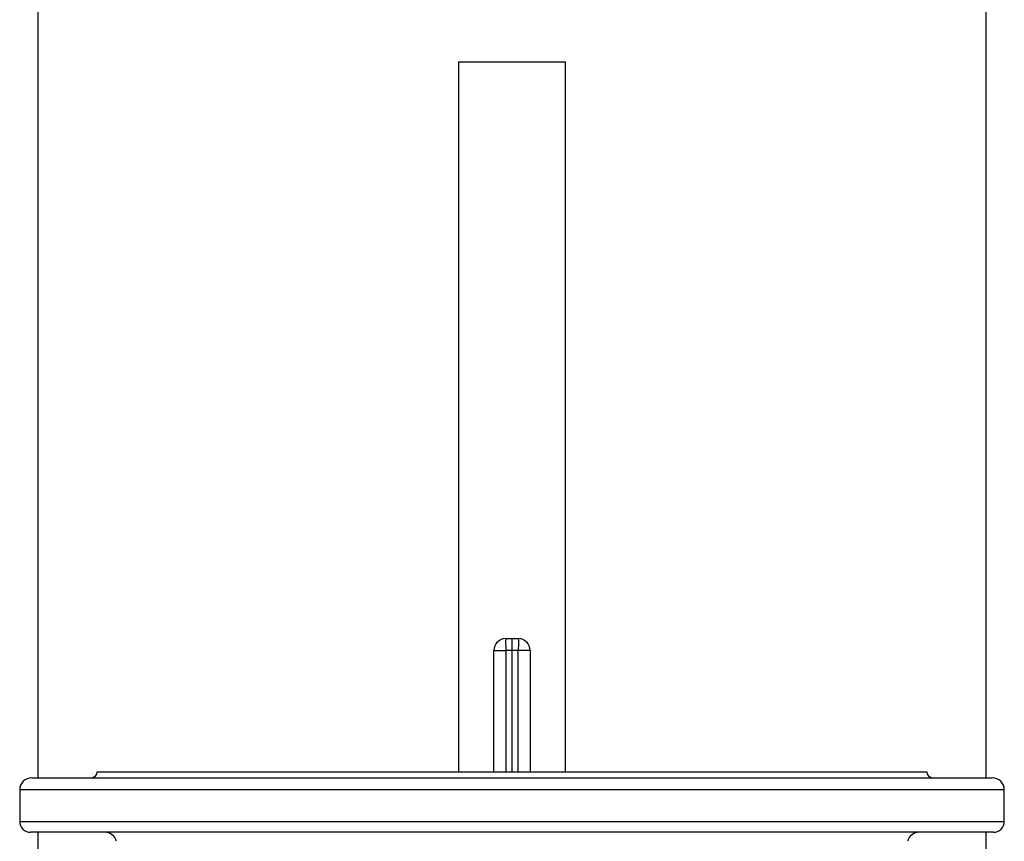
# Model space of a CAD drawing. Header units: millimetres. Extents: x 6154 to 13892, y 1323 to 18697.
# Tile 4 of 9: x 7410 to 11475, y 6661 to 10051. Entities that reach past the tile are written whole.
import ezdxf

# ---------------------------------------------------------------- set-up
doc = ezdxf.new("R2010")
doc.units = ezdxf.units.MM
doc.header["$LTSCALE"] = 5

msp = doc.modelspace()

# ---------------------------------------------------------------- linework, layer by layer
at = {"color": 7, "linetype": 'Continuous', "lineweight": 25}
for p, q in [((7484.7, 13462.5), (7484.7, 6923.1)), ((11399.7, 6923.1), (11399.7, 13462.5)), ((9222, 9877.2), (9222, 6948.1)), ((9222, 9877.2), (9662.4, 9877.2)), ((9662.4, 6948.1), (9662.4, 9877.2)), ((9416.3, 7497.6), (9442.2, 7498.1)), ((9442.2, 7498.1), (9442.2, 7448.1)), ((9442.2, 7498.1), (9468.1, 7497.6)), ((9367.2, 7447.6), (9416.3, 7447.6)), ((9367.2, 6948.1), (9367.2, 7447.6)), ((9442.2, 7448.1), (9416.3, 7447.6)), ((9442.2, 7448.1), (9442.2, 6948.1)), ((9468.1, 7447.6), (9442.2, 7448.1)), ((9517.2, 7447.6), (9468.1, 7447.6)), ((9517.2, 7447.6), (9517.2, 6948.1)), ((7459.7, 6923.1), (11424.7, 6923.1)), ((7729.7, 6948.1), (11154.7, 6948.1)), ((7409.7, 6873.1), (7409.7, 6743.1)), ((11474.7, 6743.1), (11474.7, 6873.1)), ((11429.7, 6698.1), (7454.7, 6698.1)), ((7484.7, 6698.1), (7484.7, 5849.9)), ((11399.7, 5849.9), (11399.7, 6698.1))]:
    msp.add_line(p, q, dxfattribs=at)
at = {"color": 8, "linetype": 'Continuous', "lineweight": 25}
for p, q in [((9416.3, 7447.6), (9416.3, 6948.1)), ((9468.1, 6948.1), (9468.1, 7447.6)), ((11474.7, 6873.1), (7409.7, 6873.1)), ((7409.7, 6743.1), (11474.7, 6743.1))]:
    msp.add_line(p, q, dxfattribs=at)
at = {"color": 7, "linetype": 'Continuous', "lineweight": 25, "flags": 128}
for points in [[(9416.3, 7497.6), (9416.2, 7496.7), (9416.1, 7493.8), (9416, 7489.2), (9416, 7483), (9416, 7475.4), (9416.1, 7466.8), (9416.2, 7457.4), (9416.3, 7447.6)], [(9468.1, 7497.6), (9468.2, 7496.7), (9468.4, 7493.8), (9468.4, 7489.2), (9468.4, 7483), (9468.4, 7475.4), (9468.4, 7466.8), (9468.2, 7457.4), (9468.1, 7447.6)]]:
    msp.add_lwpolyline(points, dxfattribs=at)
at = {"color": 7, "linetype": 'Continuous', "lineweight": 25}
for centre, radius, start, end in [((9417.2, 7447.6), 50, 91, 180), ((9467.2, 7447.6), 50, 0, 89), ((7459.7, 6873.1), 50, 90, 180), ((7704.7, 6948.1), 25, 270, 0), ((11179.7, 6948.1), 25, 180, 270), ((11424.7, 6873.1), 50, 0, 90), ((7454.7, 6743.1), 45, 180, 270), ((11429.7, 6743.1), 45, 270, 0), ((7761.3, 6648.1), 50, 15, 90), ((11123.1, 6648.1), 50, 90, 165)]:
    msp.add_arc(centre, radius, start, end, dxfattribs=at)

doc.saveas('drawing.dxf')
